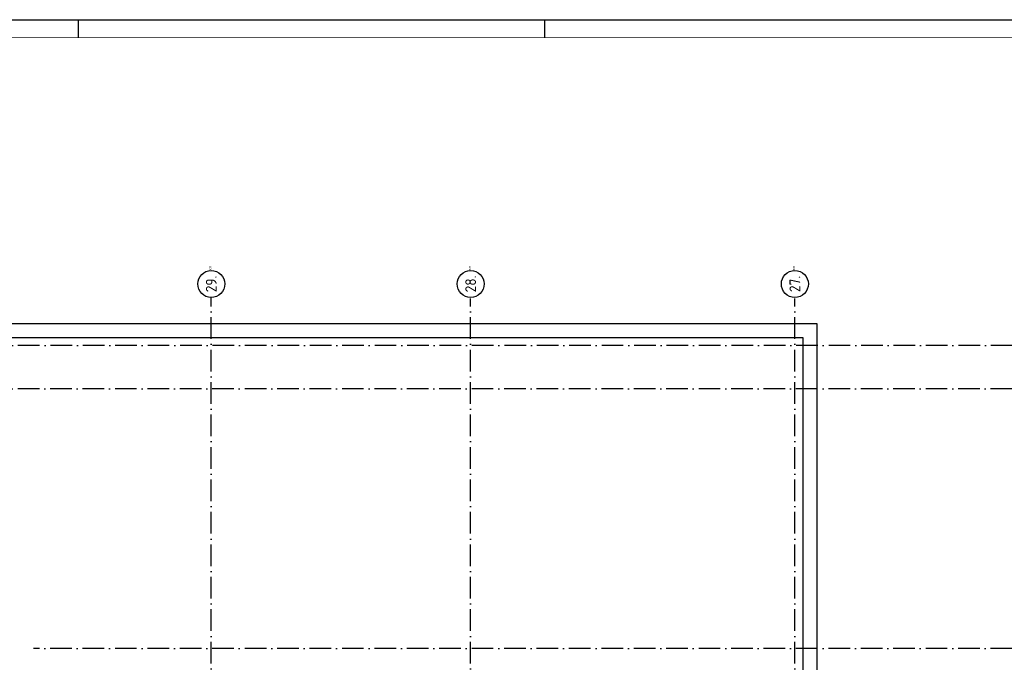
# Model space of a CAD drawing. Header units: millimetres. Extents: x -6587 to 112885, y 244 to 84344.
# Tile 30 of 57: x 12282 to 39612, y 66520 to 84344. Entities that reach past the tile are written whole.
import ezdxf
from ezdxf.enums import TextEntityAlignment as Align

# ---------------------------------------------------------------- set-up
doc = ezdxf.new("R2010")
doc.units = ezdxf.units.MM
doc.header["$LTSCALE"] = 100
doc.linetypes.add('DASHDOT', pattern=[9, 6, -1.5, 0, -1.5])
doc.layers.get('0').update_dxf_attribs({"color": 9, "linetype": 'CONTINUOUS'})
for name, color, linetype in [('AL$7----_STRAMIEN', 1, 'DASHDOT'), ('AL27----_DAKEN', 7, 'CONTINUOUS'), ('ALN-----_BLOCKNAAM', 2, 'CONTINUOUS'), ('LIJN025', 10, 'CONTINUOUS'), ('LIJN050', 90, 'CONTINUOUS'), ('TEKST25', 10, 'CONTINUOUS'), ('TEKST35', 50, 'CONTINUOUS'), ('TEKST50', 90, 'CONTINUOUS')]:
    doc.layers.add(name, color=color, linetype=linetype)
doc.styles.add('ISO', font='ISO.SHX')
doc.styles.add('ROMAND', font='romand')
doc.styles.get("Standard").update_dxf_attribs({"font": 'iso.shx'})

# ---------------------------------------------------------------- blocks, each defined once
blk = doc.blocks.new('A0-G')
at = {"layer": 'LIJN025'}
for p, q in [((205, 836), (205, 841)), ((334.5, 836), (334.5, 841))]:
    blk.add_line(p, q, dxfattribs=at)
blk.add_lwpolyline([(1189, 841), (1189, 0), (0, 0), (0, 841)], close=True, dxfattribs=at)
at = {"layer": 'LIJN050', "const_width": 0.2}
blk.add_lwpolyline([(1184, 836), (25, 836), (25, 5), (1184, 5)], close=True, dxfattribs=at)
at = {"layer": 'TEKST25', "style": 'ROMAND', "width": 2.899115}
blk.add_attdef('STATUS', text='', height=2.5, dxfattribs=at).set_placement((1143, 71.5), (1182, 71.5), align=Align.FIT)
at = {"layer": 'TEKST25', "style": 'ISO'}
for tag, p in [('E', (1144.25, 66)), ('NAAM-E', (1155.75, 66)), ('DATUM-E', (1174, 66)), ('D', (1144.25, 61)), ('NAAM-D', (1155.75, 61)), ('DATUM-D', (1174, 61)), ('C', (1144.25, 56)), ('NAAM-C', (1155.75, 56)), ('DATUM-C', (1174, 56)), ('B', (1144.25, 51)), ('NAAM-B', (1155.75, 51)), ('DATUM-B', (1174, 51)), ('A', (1144.25, 46)), ('NAAM-A', (1155.75, 46)), ('DATUM-A', (1174, 46))]:
    blk.add_attdef(tag, text='', height=2.5, dxfattribs=at).set_placement(p, align=Align.CENTER)
for tag, p in [('DATUM', (1021.75, 36.25)), ('SCHAAL', (1057, 36.25)), ('GETEKEND', (1087.25, 36.25)), ('GECONTOL.', (1122, 36.25)), ('FORMAAT', (1152.25, 28.25))]:
    blk.add_attdef(tag, p, '', height=2.5, dxfattribs=at)
at = {"layer": 'TEKST35', "style": 'ISO'}
for tag, p in [('PROJECT', (1023.5, 72.5)), ('PLAATS', (1023.5, 63.5)), ('INSTALLATIE-REGEL1', (1023.5, 52.5)), ('INSTALLATIE-REGEL2', (1023.5, 43.5))]:
    blk.add_attdef(tag, p, '', height=4, dxfattribs=at)
blk.add_attdef('PROJ.NR.', text='', height=4, dxfattribs=at).set_placement((1170, 23), align=Align.CENTER)
at = {"layer": 'TEKST50', "style": 'ISO'}
blk.add_attdef('FILE-NAAM', text='', height=5, dxfattribs=at).set_placement((1162.5, 7.5), align=Align.CENTER)
blk = doc.blocks.new('1011')
at = {"layer": 'AL$7----_STRAMIEN', "color": 7, "linetype": 'Continuous'}
blk.add_circle((-750, 0), 750, dxfattribs=at)
at = {"layer": 'AL$7----_STRAMIEN', "color": 3, "linetype": 'Continuous'}
blk.add_attdef('STR-NAAM', text='', height=600, rotation=360, dxfattribs=at).set_placement((-750, 0), align=Align.MIDDLE)
at = {"layer": 'ALN-----_BLOCKNAAM', "linetype": 'Continuous'}
blk.add_text('1011', height=100, dxfattribs=at).set_placement((0, 0))
blk = doc.blocks.new('A$Cb38f1ce1')
at = {"layer": 'AL$7----_STRAMIEN', "color": 1}
for p, q in [((14348, 1456), (14348, 70113)), ((82492, 68780), (733, 68780))]:
    blk.add_line(p, q, dxfattribs=at)
for points in [[(21548, 1456), (21548, 70088)], [(30548, 1456), (30548, 70088)], [(84285, 67580), (750, 67580)], [(84285, 60380), (9413, 60380)]]:
    blk.add_lwpolyline(points, dxfattribs=at)
at = {"layer": 'AL27----_DAKEN', "color": 8}
for p, q in [((1423, 69390), (31158, 69390)), ((31158, 69390), (31158, 51700)), ((1813, 69000), (30768, 69000)), ((30768, 69000), (30768, 51700))]:
    blk.add_line(p, q, dxfattribs=at)
at = {"layer": 'AL$7----_STRAMIEN', "xscale": 0.5, "yscale": 0.5, "zscale": 0.5, "rotation": 90}
for p, values in [((14348, 70863), {'STR-NAAM': '29.'}), ((21548, 70863), {'STR-NAAM': '28.'}), ((30548, 70863), {'STR-NAAM': '27.'})]:
    blk.add_blockref('1011', p, dxfattribs=at).add_auto_attribs(values)

msp = doc.modelspace()

# ---------------------------------------------------------------- block references
at = {"xscale": 100, "yscale": 100, "zscale": 100}
msp.add_blockref('A0-G', (-6587, 244), dxfattribs=at)
at = {"layer": 'LIJN025'}
msp.add_blockref('A$Cb38f1ce1', (3251, 6527), dxfattribs=at)

doc.saveas('drawing.dxf')
